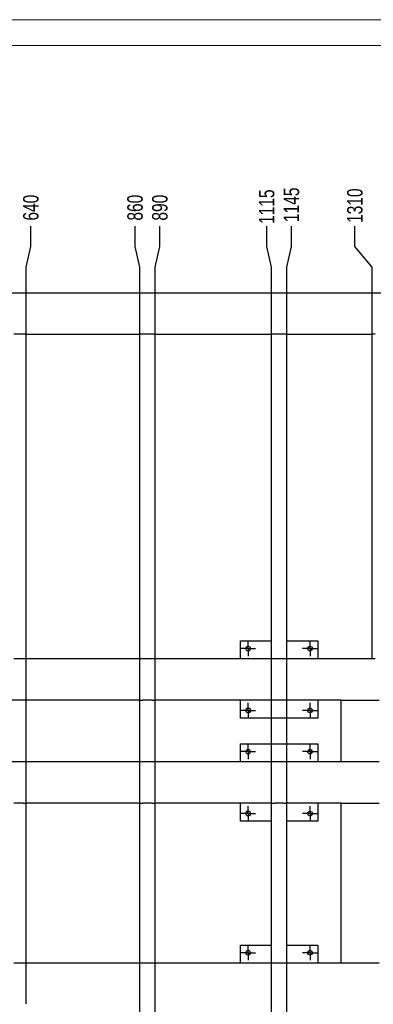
# Model space of a CAD drawing. Header units: millimetres. Extents: x 0 to 841, y 0 to 594.
# Tile 6 of 25: x 126 to 195, y 403 to 594. Entities that reach past the tile are written whole.
import ezdxf

# ---------------------------------------------------------------- set-up
doc = ezdxf.new("R2010")
doc.units = ezdxf.units.MM
doc.header["$PDSIZE"] = -1
doc.linetypes.add('CENTERX2', pattern=[20.32, 12.7, -2.54, 2.54, -2.54])
for name, color, linetype in [('COTES', 1, 'Continuous'), ('TRAIT-FINS', 9, 'Continuous'), ('TRAIT-MIXTES', 3, 'CENTERX2')]:
    doc.layers.add(name, color=color, linetype=linetype)
doc.layers.add('TRAIT-FORT', color=4, linetype='Continuous', lineweight=25)
doc.styles.add('SLDTEXTSTYLE0', font='TXT', dxfattribs={"width": 0.75})
doc.dimstyles.new('SLDDIMSTYLE8', dxfattribs={"dimtxt": 3, "dimasz": 2, "dimexe": 0, "dimexo": 0.0625, "dimgap": 0.75, "dimtad": 0, "dimtih": 1, "dimtoh": 1, "dimdec": 0, "dimlfac": 10, "dimrnd": 1e-09, "dimzin": 12, "dimdsep": 46, "dimtxsty": 'SLDTEXTSTYLE0', "dimsah": 1, "dimcen": 0.09, "dimadec": 0, "dimazin": 3, "dimtfac": 1, "dimtdec": 0, "dimtofl": 0, "dimtmove": 0, "dimatfit": 3, "dimfxl": 1, "dimfrac": 2, "dimtolj": 1, "dimtzin": 12, "dimarcsym": 0})

# ---------------------------------------------------------------- blocks, each defined once
blk = doc.blocks.new('_D_58')
at = {"layer": 'COTES', "color": 0, "lineweight": -2, "transparency": 16777216}
for p, q in [((128.26, 549.98), (128.26, 553.98)), ((127.36, 545.98), (128.26, 549.98)), ((127.36, 403.1), (127.36, 545.98))]:
    blk.add_line(p, q, dxfattribs=at)
at = {"layer": 'Defpoints', "color": 0, "transparency": 16777216}
for p in [(128.26, 553.98), (63.36, 541.03), (127.36, 403.03)]:
    blk.add_point(p, dxfattribs=at)
at = {"layer": 'COTES', "color": 0, "transparency": 16777216, "insert": (128.26, 557.54), "char_height": 3, "attachment_point": 5, "rotation": 90, "style": 'SLDTEXTSTYLE0'}
blk.add_mtext('\\A1;640', dxfattribs=at)
blk = doc.blocks.new('_D_59')
at = {"layer": 'COTES', "color": 0, "lineweight": -2, "transparency": 16777216}
for p, q in [((148.45, 549.98), (148.45, 553.98)), ((149.36, 545.98), (148.45, 549.98)), ((149.36, 377.1), (149.36, 545.98))]:
    blk.add_line(p, q, dxfattribs=at)
at = {"layer": 'Defpoints', "color": 0, "transparency": 16777216}
for p in [(148.45, 553.98), (63.36, 541.03), (149.36, 377.03)]:
    blk.add_point(p, dxfattribs=at)
at = {"layer": 'COTES', "color": 0, "transparency": 16777216, "insert": (148.45, 557.54), "char_height": 3, "attachment_point": 5, "rotation": 90, "style": 'SLDTEXTSTYLE0'}
blk.add_mtext('\\A1;860', dxfattribs=at)
blk = doc.blocks.new('_D_60')
at = {"layer": 'COTES', "color": 0, "lineweight": -2, "transparency": 16777216}
for p, q in [((153.26, 549.98), (153.26, 553.98)), ((152.36, 545.98), (153.26, 549.98)), ((152.36, 377.1), (152.36, 545.98))]:
    blk.add_line(p, q, dxfattribs=at)
at = {"layer": 'Defpoints', "color": 0, "transparency": 16777216}
for p in [(153.26, 553.98), (63.36, 541.03), (152.36, 377.03)]:
    blk.add_point(p, dxfattribs=at)
at = {"layer": 'COTES', "color": 0, "transparency": 16777216, "insert": (153.26, 557.54), "char_height": 3, "attachment_point": 5, "rotation": 90, "style": 'SLDTEXTSTYLE0'}
blk.add_mtext('\\A1;890', dxfattribs=at)
blk = doc.blocks.new('_D_61')
at = {"layer": 'COTES', "color": 0, "lineweight": -2, "transparency": 16777216}
for p, q in [((173.95, 549.98), (173.95, 553.98)), ((174.86, 545.98), (173.95, 549.98)), ((174.86, 377.1), (174.86, 545.98))]:
    blk.add_line(p, q, dxfattribs=at)
at = {"layer": 'Defpoints', "color": 0, "transparency": 16777216}
for p in [(173.95, 553.98), (63.36, 541.03), (174.86, 377.03)]:
    blk.add_point(p, dxfattribs=at)
at = {"layer": 'COTES', "color": 0, "transparency": 16777216, "insert": (173.95, 557.73), "char_height": 3, "attachment_point": 5, "rotation": 90, "style": 'SLDTEXTSTYLE0'}
blk.add_mtext('\\A1;1115', dxfattribs=at)
blk = doc.blocks.new('_D_62')
at = {"layer": 'COTES', "color": 0, "lineweight": -2, "transparency": 16777216}
for p, q in [((178.76, 549.98), (178.76, 553.98)), ((177.86, 545.98), (178.76, 549.98)), ((177.86, 377.1), (177.86, 545.98))]:
    blk.add_line(p, q, dxfattribs=at)
at = {"layer": 'Defpoints', "color": 0, "transparency": 16777216}
for p in [(178.76, 553.98), (63.36, 541.03), (177.86, 377.03)]:
    blk.add_point(p, dxfattribs=at)
at = {"layer": 'COTES', "color": 0, "transparency": 16777216, "insert": (178.76, 558.1), "char_height": 3, "attachment_point": 5, "rotation": 90, "style": 'SLDTEXTSTYLE0'}
blk.add_mtext('\\A1;1145', dxfattribs=at)
blk = doc.blocks.new('_D_63')
at = {"layer": 'COTES', "color": 0, "lineweight": -2, "transparency": 16777216}
for p, q in [((191.05, 549.98), (191.05, 553.98)), ((194.36, 545.98), (191.05, 549.98)), ((194.36, 533.1), (194.36, 545.98))]:
    blk.add_line(p, q, dxfattribs=at)
at = {"layer": 'Defpoints', "color": 0, "transparency": 16777216}
for p in [(191.05, 553.98), (63.36, 541.03), (194.36, 533.03)]:
    blk.add_point(p, dxfattribs=at)
at = {"layer": 'COTES', "color": 0, "transparency": 16777216, "insert": (191.05, 557.92), "char_height": 3, "attachment_point": 5, "rotation": 90, "style": 'SLDTEXTSTYLE0'}
blk.add_mtext('\\A1;1310', dxfattribs=at)
blk = doc.blocks.new('_D_64')
at = {"layer": 'COTES', "color": 0, "lineweight": -2, "transparency": 16777216}
for p, q in [((200.67, 549.98), (200.67, 553.98)), ((197.36, 545.98), (200.67, 549.98)), ((197.36, 533.1), (197.36, 545.98))]:
    blk.add_line(p, q, dxfattribs=at)
at = {"layer": 'Defpoints', "color": 0, "transparency": 16777216}
for p in [(200.67, 553.98), (63.36, 541.03), (197.36, 533.03)]:
    blk.add_point(p, dxfattribs=at)
at = {"layer": 'COTES', "color": 0, "transparency": 16777216, "insert": (200.67, 558.29), "char_height": 3, "attachment_point": 5, "rotation": 90, "style": 'SLDTEXTSTYLE0'}
blk.add_mtext('\\A1;1340', dxfattribs=at)
blk = doc.blocks.new('_D_65')
at = {"layer": 'COTES', "color": 0, "lineweight": -2, "transparency": 16777216}
for p, q in [((212.45, 549.98), (212.45, 553.98)), ((213.36, 545.98), (212.45, 549.98)), ((213.36, 403.1), (213.36, 545.98))]:
    blk.add_line(p, q, dxfattribs=at)
at = {"layer": 'Defpoints', "color": 0, "transparency": 16777216}
for p in [(212.45, 553.98), (63.36, 541.03), (213.36, 403.03)]:
    blk.add_point(p, dxfattribs=at)
at = {"layer": 'COTES', "color": 0, "transparency": 16777216, "insert": (212.45, 558.1), "char_height": 3, "attachment_point": 5, "rotation": 90, "style": 'SLDTEXTSTYLE0'}
blk.add_mtext('\\A1;1500', dxfattribs=at)
blk = doc.blocks.new('_D_66')
at = {"layer": 'COTES', "color": 0, "lineweight": -2, "transparency": 16777216}
for p, q in [((217.26, 549.98), (217.26, 553.98)), ((216.36, 545.98), (217.26, 549.98)), ((216.36, 403.1), (216.36, 545.98))]:
    blk.add_line(p, q, dxfattribs=at)
at = {"layer": 'Defpoints', "color": 0, "transparency": 16777216}
for p in [(217.26, 553.98), (63.36, 541.03), (216.36, 403.03)]:
    blk.add_point(p, dxfattribs=at)
at = {"layer": 'COTES', "color": 0, "transparency": 16777216, "insert": (217.26, 558.29), "char_height": 3, "attachment_point": 5, "rotation": 90, "style": 'SLDTEXTSTYLE0'}
blk.add_mtext('\\A1;1530', dxfattribs=at)
blk = doc.blocks.new('_D_67')
at = {"layer": 'COTES', "color": 0, "lineweight": -2, "transparency": 16777216}
blk.add_line((232.36, 533.1), (232.36, 553.98), dxfattribs=at)
at = {"layer": 'Defpoints', "color": 0, "transparency": 16777216}
for p in [(232.36, 553.98), (63.36, 541.03), (232.36, 533.03)]:
    blk.add_point(p, dxfattribs=at)
at = {"layer": 'COTES', "color": 0, "transparency": 16777216, "insert": (232.36, 558.29), "char_height": 3, "attachment_point": 5, "rotation": 90, "style": 'SLDTEXTSTYLE0'}
blk.add_mtext('\\A1;1690', dxfattribs=at)
blk = doc.blocks.new('_D_68')
at = {"layer": 'COTES', "color": 0, "lineweight": -2, "transparency": 16777216}
blk.add_line((240.36, 533.1), (240.36, 553.98), dxfattribs=at)
at = {"layer": 'Defpoints', "color": 0, "transparency": 16777216}
for p in [(240.36, 553.98), (63.36, 541.03), (240.36, 533.03)]:
    blk.add_point(p, dxfattribs=at)
at = {"layer": 'COTES', "color": 0, "transparency": 16777216, "insert": (240.36, 558.29), "char_height": 3, "attachment_point": 5, "rotation": 90, "style": 'SLDTEXTSTYLE0'}
blk.add_mtext('\\A1;1770', dxfattribs=at)
blk = doc.blocks.new('_D_69')
at = {"layer": 'COTES', "color": 0, "lineweight": -2, "transparency": 16777216}
for p, q in [((257.74, 549.98), (257.74, 553.98)), ((258.36, 545.98), (257.74, 549.98)), ((258.36, 533.1), (258.36, 545.98))]:
    blk.add_line(p, q, dxfattribs=at)
at = {"layer": 'Defpoints', "color": 0, "transparency": 16777216}
for p in [(257.74, 553.98), (63.36, 541.03), (258.36, 533.03)]:
    blk.add_point(p, dxfattribs=at)
at = {"layer": 'COTES', "color": 0, "transparency": 16777216, "insert": (257.74, 558.29), "char_height": 3, "attachment_point": 5, "rotation": 90, "style": 'SLDTEXTSTYLE0'}
blk.add_mtext('\\A1;1950', dxfattribs=at)
blk = doc.blocks.new('_D_70')
at = {"layer": 'COTES', "color": 0, "lineweight": -2, "transparency": 16777216}
blk.add_line((266.36, 541.1), (266.36, 553.98), dxfattribs=at)
at = {"layer": 'Defpoints', "color": 0, "transparency": 16777216}
for p in [(266.36, 553.98), (63.36, 541.03), (266.36, 541.03)]:
    blk.add_point(p, dxfattribs=at)
at = {"layer": 'COTES', "color": 0, "transparency": 16777216, "insert": (266.36, 558.48), "char_height": 3, "attachment_point": 5, "rotation": 90, "style": 'SLDTEXTSTYLE0'}
blk.add_mtext('\\A1;2030', dxfattribs=at)
blk = doc.blocks.new('_D_78')
at = {"layer": 'COTES', "color": 0, "lineweight": -2, "transparency": 16777216}
blk.add_line((208.36, 449.97), (208.36, 338.42), dxfattribs=at)
at = {"layer": 'Defpoints', "color": 0, "transparency": 16777216}
for p in [(208.36, 450.03), (63.36, 348.03), (208.36, 338.42)]:
    blk.add_point(p, dxfattribs=at)
at = {"layer": 'COTES', "color": 0, "transparency": 16777216, "insert": (208.36, 334.11), "char_height": 3, "attachment_point": 5, "rotation": 90, "style": 'SLDTEXTSTYLE0'}
blk.add_mtext('\\A1;1450', dxfattribs=at)
blk = doc.blocks.new('_D_79')
at = {"layer": 'COTES', "color": 0, "lineweight": -2, "transparency": 16777216}
blk.add_line((216.36, 449.97), (216.36, 338.42), dxfattribs=at)
at = {"layer": 'Defpoints', "color": 0, "transparency": 16777216}
for p in [(216.36, 450.03), (63.36, 348.03), (216.36, 338.42)]:
    blk.add_point(p, dxfattribs=at)
at = {"layer": 'COTES', "color": 0, "transparency": 16777216, "insert": (216.36, 334.11), "char_height": 3, "attachment_point": 5, "rotation": 90, "style": 'SLDTEXTSTYLE0'}
blk.add_mtext('\\A1;1530', dxfattribs=at)
blk = doc.blocks.new('_D_91')
at = {"layer": 'COTES', "color": 0, "lineweight": -2, "transparency": 16777216}
blk.add_line((196.3, 368.03), (53.91, 368.03), dxfattribs=at)
at = {"layer": 'Defpoints', "color": 0, "transparency": 16777216}
for p in [(63.36, 541.03), (53.91, 368.03), (196.36, 368.03)]:
    blk.add_point(p, dxfattribs=at)
at = {"layer": 'COTES', "color": 0, "transparency": 16777216, "insert": (49.6, 368.03), "char_height": 3, "attachment_point": 5, "style": 'SLDTEXTSTYLE0'}
blk.add_mtext('\\A1;1730', dxfattribs=at)
blk = doc.blocks.new('SW_CENTERMARKSYMBOL_47')
at = {"layer": 'TRAIT-MIXTES', "color": 0}
for p, q in [((-1, 0), (-1.45, 0)), ((0, 0), (-1, 0)), ((0, 1), (0, 1.45)), ((0, 0), (0, 1)), ((0, 0), (0, -1)), ((0, 0), (1, 0)), ((1, 0), (1.45, 0)), ((0, -1), (0, -1.45))]:
    blk.add_line(p, q, dxfattribs=at)
blk = doc.blocks.new('SW_CENTERMARKSYMBOL_50')
at = {"layer": 'TRAIT-MIXTES', "color": 0}
for p, q in [((-1, 0), (-1.45, 0)), ((0, 0), (-1, 0)), ((0, 1), (0, 1.45)), ((0, 0), (0, 1)), ((0, 0), (0, -1)), ((0, 0), (1, 0)), ((1, 0), (1.45, 0)), ((0, -1), (0, -1.45))]:
    blk.add_line(p, q, dxfattribs=at)
blk = doc.blocks.new('SW_CENTERMARKSYMBOL_73')
at = {"layer": 'TRAIT-MIXTES', "color": 0}
for p, q in [((-1, 0), (-1.45, 0)), ((0, 0), (-1, 0)), ((0, 1), (0, 1.45)), ((0, 0), (0, 1)), ((0, 0), (0, -1)), ((0, 0), (1, 0)), ((1, 0), (1.45, 0)), ((0, -1), (0, -1.45))]:
    blk.add_line(p, q, dxfattribs=at)
blk = doc.blocks.new('SW_CENTERMARKSYMBOL_74')
at = {"layer": 'TRAIT-MIXTES', "color": 0}
for p, q in [((-1, 0), (-1.45, 0)), ((0, 0), (-1, 0)), ((0, 1), (0, 1.45)), ((0, 0), (0, 1)), ((0, 0), (0, -1)), ((0, 0), (1, 0)), ((1, 0), (1.45, 0)), ((0, -1), (0, -1.45))]:
    blk.add_line(p, q, dxfattribs=at)
blk = doc.blocks.new('SW_CENTERMARKSYMBOL_75')
at = {"layer": 'TRAIT-MIXTES', "color": 0}
for p, q in [((-1, 0), (-1.45, 0)), ((0, 0), (-1, 0)), ((0, 1), (0, 1.45)), ((0, 0), (0, 1)), ((0, 0), (0, -1)), ((0, 0), (1, 0)), ((1, 0), (1.45, 0)), ((0, -1), (0, -1.45))]:
    blk.add_line(p, q, dxfattribs=at)
blk = doc.blocks.new('SW_CENTERMARKSYMBOL_76')
at = {"layer": 'TRAIT-MIXTES', "color": 0}
for p, q in [((-1, 0), (-1.45, 0)), ((0, 0), (-1, 0)), ((0, 1), (0, 1.45)), ((0, 0), (0, 1)), ((0, 0), (0, -1)), ((0, 0), (1, 0)), ((1, 0), (1.45, 0)), ((0, -1), (0, -1.45))]:
    blk.add_line(p, q, dxfattribs=at)
blk = doc.blocks.new('SW_CENTERMARKSYMBOL_86')
at = {"layer": 'TRAIT-MIXTES', "color": 0}
for p, q in [((-1, 0), (-1.45, 0)), ((0, 0), (-1, 0)), ((0, 1), (0, 1.45)), ((0, 0), (0, 1)), ((0, 0), (0, -1)), ((0, 0), (1, 0)), ((1, 0), (1.45, 0)), ((0, -1), (0, -1.45))]:
    blk.add_line(p, q, dxfattribs=at)
blk = doc.blocks.new('SW_CENTERMARKSYMBOL_87')
at = {"layer": 'TRAIT-MIXTES', "color": 0}
for p, q in [((-1, 0), (-1.45, 0)), ((0, 0), (-1, 0)), ((0, 1), (0, 1.45)), ((0, 0), (0, 1)), ((0, 0), (0, -1)), ((0, 0), (1, 0)), ((1, 0), (1.45, 0)), ((0, -1), (0, -1.45))]:
    blk.add_line(p, q, dxfattribs=at)
blk = doc.blocks.new('SW_CENTERMARKSYMBOL_88')
at = {"layer": 'TRAIT-MIXTES', "color": 0}
for p, q in [((-1, 0), (-1.45, 0)), ((0, 0), (-1, 0)), ((0, 1), (0, 1.45)), ((0, 0), (0, 1)), ((0, 0), (0, -1)), ((0, 0), (1, 0)), ((1, 0), (1.45, 0)), ((0, -1), (0, -1.45))]:
    blk.add_line(p, q, dxfattribs=at)
blk = doc.blocks.new('SW_CENTERMARKSYMBOL_89')
at = {"layer": 'TRAIT-MIXTES', "color": 0}
for p, q in [((-1, 0), (-1.45, 0)), ((0, 0), (-1, 0)), ((0, 1), (0, 1.45)), ((0, 0), (0, 1)), ((0, 0), (0, -1)), ((0, 0), (1, 0)), ((1, 0), (1.45, 0)), ((0, -1), (0, -1.45))]:
    blk.add_line(p, q, dxfattribs=at)

msp = doc.modelspace()

# ---------------------------------------------------------------- linework, layer by layer
at = {"lineweight": 18}
for p, q in [((841, 594), (0, 594)), ((836, 589), (5, 589))]:
    msp.add_line(p, q, dxfattribs=at)
at = {"layer": 'TRAIT-FINS', "lineweight": 18}
for centre in [(170.359, 460.033), (170.359, 440.033)]:
    msp.add_arc(centre, 0.5, 255, 195, dxfattribs=at)
at = {"layer": 'TRAIT-FORT', "lineweight": 25}
for p, q in [((63.359, 541.033), (266.359, 541.033)), ((126.759, 533.033), (124.959, 533.033)), ((127.359, 533.033), (126.759, 533.033)), ((127.359, 533.033), (149.359, 533.033)), ((127.359, 470.033), (127.359, 533.033)), ((149.359, 470.033), (149.359, 533.033)), ((149.959, 533.033), (149.359, 533.033)), ((151.759, 533.033), (149.959, 533.033)), ((152.359, 533.033), (151.759, 533.033)), ((152.359, 533.033), (174.859, 533.033)), ((152.359, 470.033), (152.359, 533.033)), ((174.859, 470.033), (174.859, 533.033)), ((175.459, 533.033), (174.859, 533.033)), ((177.259, 533.033), (175.459, 533.033)), ((177.859, 533.033), (177.259, 533.033)), ((177.859, 533.033), (194.359, 533.033)), ((177.859, 470.033), (177.859, 533.033)), ((194.359, 470.033), (194.359, 533.033)), ((194.959, 533.033), (194.359, 533.033)), ((168.859, 470.033), (168.859, 473.533)), ((168.859, 473.533), (174.859, 473.533)), ((177.859, 473.533), (183.859, 473.533)), ((183.859, 473.533), (183.859, 470.033)), ((126.759, 470.033), (124.959, 470.033)), ((127.359, 470.033), (126.759, 470.033)), ((149.359, 470.033), (127.359, 470.033)), ((149.959, 470.033), (149.359, 470.033)), ((151.759, 470.033), (149.959, 470.033)), ((152.359, 470.033), (151.759, 470.033)), ((174.859, 470.033), (152.359, 470.033)), ((175.459, 470.033), (174.859, 470.033)), ((177.259, 470.033), (175.459, 470.033)), ((177.859, 470.033), (177.259, 470.033)), ((194.359, 470.033), (177.859, 470.033)), ((194.959, 470.033), (194.359, 470.033)), ((149.359, 462.033), (96.359, 462.033)), ((149.359, 450.033), (149.359, 462.033)), ((149.359, 462.033), (149.959, 462.033)), ((151.759, 462.033), (149.959, 462.033)), ((151.759, 462.033), (152.359, 462.033)), ((188.359, 462.033), (152.359, 462.033)), ((152.359, 450.033), (152.359, 462.033)), ((168.859, 458.533), (168.859, 462.033)), ((183.859, 462.033), (183.859, 458.533)), ((188.359, 450.033), (188.359, 462.033)), ((188.359, 462.033), (188.959, 462.033)), ((188.959, 462.033), (195.759, 462.033)), ((183.859, 458.533), (168.859, 458.533)), ((168.859, 450.033), (168.859, 453.533)), ((168.859, 453.533), (183.859, 453.533)), ((183.859, 453.533), (183.859, 450.033)), ((149.359, 450.033), (96.359, 450.033)), ((149.959, 450.033), (149.359, 450.033)), ((151.759, 450.033), (149.959, 450.033)), ((152.359, 450.033), (151.759, 450.033)), ((188.359, 450.033), (152.359, 450.033)), ((188.959, 450.033), (188.359, 450.033)), ((195.759, 450.033), (188.959, 450.033)), ((126.759, 442.033), (124.959, 442.033)), ((126.759, 442.033), (127.359, 442.033)), ((149.359, 442.033), (127.359, 442.033)), ((127.359, 411.033), (127.359, 442.033)), ((149.359, 411.033), (149.359, 442.033)), ((149.359, 442.033), (149.959, 442.033)), ((151.759, 442.033), (149.959, 442.033)), ((151.759, 442.033), (152.359, 442.033)), ((174.859, 442.033), (152.359, 442.033)), ((152.359, 411.033), (152.359, 442.033)), ((168.859, 438.533), (168.859, 442.033)), ((174.859, 411.033), (174.859, 442.033)), ((174.859, 442.033), (175.459, 442.033)), ((177.259, 442.033), (175.459, 442.033)), ((177.259, 442.033), (177.859, 442.033)), ((188.359, 442.033), (177.859, 442.033)), ((177.859, 411.033), (177.859, 442.033)), ((183.859, 442.033), (183.859, 438.533)), ((188.359, 411.033), (188.359, 442.033)), ((188.359, 442.033), (188.959, 442.033)), ((188.959, 442.033), (195.759, 442.033)), ((174.859, 438.533), (168.859, 438.533)), ((183.859, 438.533), (177.859, 438.533)), ((168.859, 411.033), (168.859, 414.533)), ((168.859, 414.533), (174.859, 414.533)), ((177.859, 414.533), (183.859, 414.533)), ((183.859, 414.533), (183.859, 411.033)), ((126.759, 411.033), (124.959, 411.033)), ((127.359, 411.033), (126.759, 411.033)), ((149.359, 411.033), (127.359, 411.033)), ((149.959, 411.033), (149.359, 411.033)), ((151.759, 411.033), (149.959, 411.033)), ((152.359, 411.033), (151.759, 411.033)), ((174.859, 411.033), (152.359, 411.033)), ((175.459, 411.033), (174.859, 411.033)), ((177.259, 411.033), (175.459, 411.033)), ((177.859, 411.033), (177.259, 411.033)), ((188.359, 411.033), (177.859, 411.033)), ((188.959, 411.033), (188.359, 411.033)), ((195.759, 411.033), (188.959, 411.033))]:
    msp.add_line(p, q, dxfattribs=at)
for centre in [(170.359, 472.033), (182.359, 472.033), (170.359, 460.033), (182.359, 460.033), (170.359, 452.033), (182.359, 452.033), (170.359, 440.033), (182.359, 440.033), (170.359, 413.033), (182.359, 413.033)]:
    msp.add_circle(centre, 0.45, dxfattribs=at)

# ---------------------------------------------------------------- block references
at = {"layer": 'TRAIT-MIXTES'}
for name, p in [('SW_CENTERMARKSYMBOL_86', (170.359, 472.033)), ('SW_CENTERMARKSYMBOL_89', (182.359, 472.033)), ('SW_CENTERMARKSYMBOL_87', (170.359, 460.033)), ('SW_CENTERMARKSYMBOL_88', (182.359, 460.033)), ('SW_CENTERMARKSYMBOL_73', (170.359, 452.033)), ('SW_CENTERMARKSYMBOL_76', (182.359, 452.033)), ('SW_CENTERMARKSYMBOL_74', (170.359, 440.033)), ('SW_CENTERMARKSYMBOL_75', (182.359, 440.033)), ('SW_CENTERMARKSYMBOL_47', (170.359, 413.033)), ('SW_CENTERMARKSYMBOL_50', (182.359, 413.033))]:
    msp.add_blockref(name, p, dxfattribs=at)

# ---------------------------------------------------------------- dimensions: what is measured, and where the dimension line sits
at = {"layer": 'COTES'}
for feature_location, offset, dtype, origin, picture, middle in [((266.359, 541.033), (0, 12.946), 1, (63.359, 541.033), '_D_70', (266.359, 558.478)), ((197.359, 533.033), (3.31, 20.946), 1, (63.359, 541.033), '_D_64', (200.669, 558.291)), ((216.359, 403.033), (0.905, 150.946), 1, (63.359, 541.033), '_D_66', (217.264, 558.291)), ((232.359, 533.033), (0, 20.946), 1, (63.359, 541.033), '_D_67', (232.359, 558.291)), ((240.359, 533.033), (0, 20.946), 1, (63.359, 541.033), '_D_68', (240.359, 558.291)), ((258.359, 533.033), (-0.614, 20.946), 1, (63.359, 541.033), '_D_69', (257.745, 558.291)), ((177.859, 377.033), (0.905, 176.946), 1, (63.359, 541.033), '_D_62', (178.764, 558.103)), ((213.359, 403.033), (-0.905, 150.946), 1, (63.359, 541.033), '_D_65', (212.454, 558.103)), ((194.359, 533.033), (-3.31, 20.946), 1, (63.359, 541.033), '_D_63', (191.048, 557.916)), ((174.859, 377.033), (-0.905, 176.946), 1, (63.359, 541.033), '_D_61', (173.954, 557.728)), ((127.359, 403.033), (0.905, 150.946), 1, (63.359, 541.033), '_D_58', (128.264, 557.541)), ((149.359, 377.033), (-0.905, 176.946), 1, (63.359, 541.033), '_D_59', (148.454, 557.541)), ((152.359, 377.033), (0.905, 176.946), 1, (63.359, 541.033), '_D_60', (153.264, 557.541)), ((196.359, 368.033), (-142.447, 0), 0, (63.359, 541.033), '_D_91', (49.599, 368.033)), ((208.359, 450.033), (0, -111.611), 1, (63.359, 348.033), '_D_78', (208.359, 334.11)), ((216.359, 450.033), (0, -111.611), 1, (63.359, 348.033), '_D_79', (216.359, 334.11))]:
    dim = msp.add_ordinate_dim(feature_location=feature_location, offset=offset, dtype=dtype, origin=origin, dimstyle='SLDDIMSTYLE8', dxfattribs=at)
    dim.commit()
    dim.dimension.update_dxf_attribs({"geometry": picture, "text_midpoint": middle})

doc.saveas('drawing.dxf')
